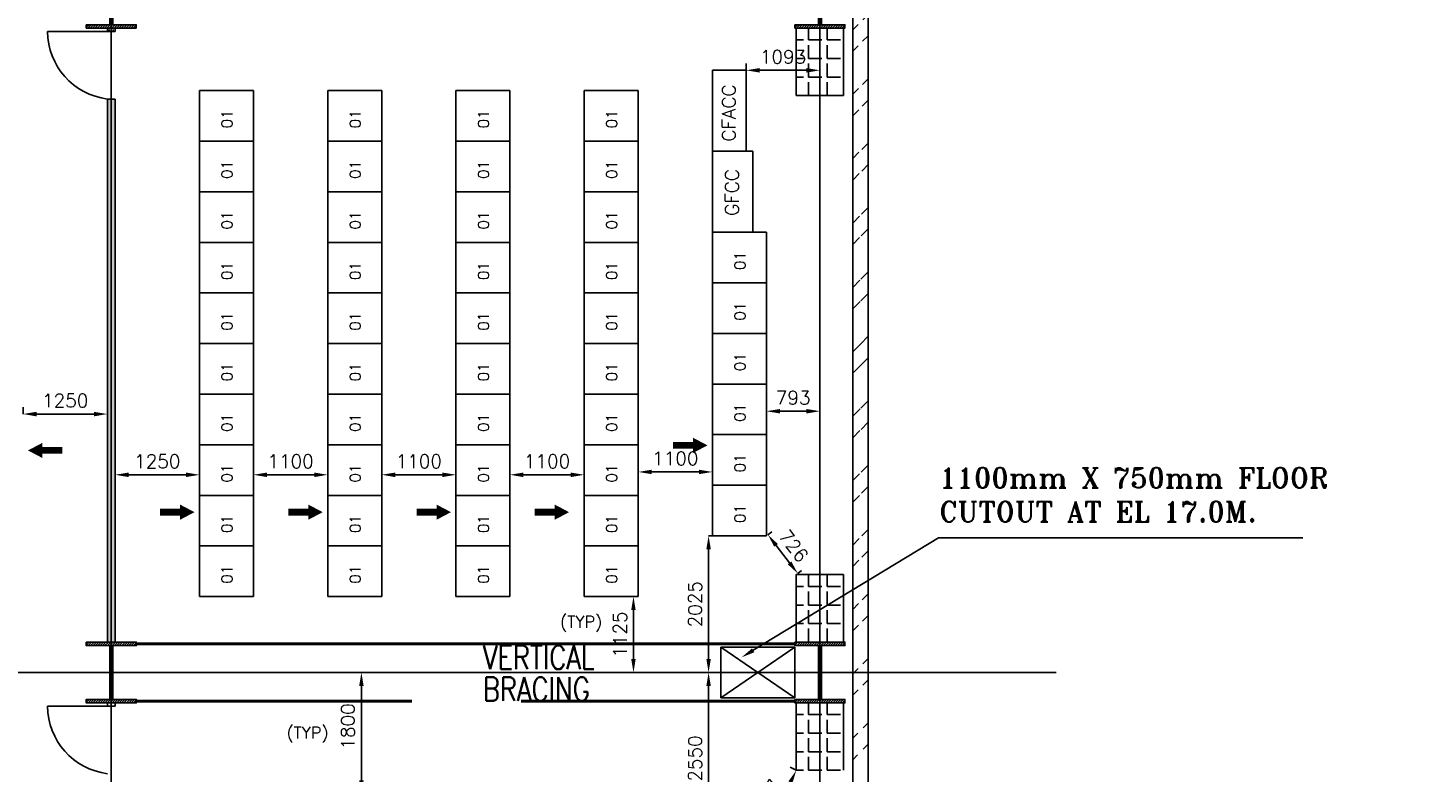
# Model space of a CAD drawing. Extents: x 361682 to 759535, y 756798 to 1113679.
# Tile 18 of 80: x 432194 to 452936, y 977183 to 988210. Entities that reach past the tile are written whole.
import ezdxf

# ---------------------------------------------------------------- set-up
doc = ezdxf.new("R2010")
doc.units = 0
doc.header["$LTSCALE"] = 700
doc.header["$MEASUREMENT"] = 0
doc.header["$PDMODE"] = 2
doc.header["$PDSIZE"] = -1
doc.linetypes.add('CENTER', pattern=[2, 1.25, -0.25, 0.25, -0.25])
doc.layers.get('0').update_dxf_attribs({"linetype": 'CONTINUOUS'})
doc.layers.get('DEFPOINTS').update_dxf_attribs({"linetype": 'CONTINUOUS'})
for name, color, linetype in [('BRACING', 7, 'CONTINUOUS'), ('CEN', 2, 'CENTER'), ('COL', 1, 'CONTINUOUS'), ('GRID', 9, 'CONTINUOUS'), ('LAYOUT', 4, 'CONTINUOUS'), ('PNL', 6, 'CONTINUOUS'), ('PNLDIM', 6, 'CONTINUOUS'), ('PNLTXT', 2, 'CONTINUOUS'), ('ROOM', 7, 'CONTINUOUS'), ('TEXT', 4, 'CONTINUOUS'), ('WALL', 7, 'CONTINUOUS'), ('WALLHATCH', 254, 'CONTINUOUS')]:
    doc.layers.add(name, color=color, linetype=linetype)
doc.styles.add('ROMANS', font='romans.shx')
doc.styles.add('ROMANT', font='ROMANT')
doc.dimstyles.new('STANDARD$0', dxfattribs={"dimtxt": 200, "dimasz": 200, "dimexe": 0, "dimexo": 100, "dimgap": 100, "dimtad": 1, "dimdec": 0, "dimzin": 0, "dimdsep": 46, "dimtxsty": 'ROMANS', "dimcen": 0.09, "dimclrd": 256, "dimclre": 256, "dimclrt": 256, "dimadec": 0, "dimazin": 0, "dimtfac": 1, "dimtdec": 0, "dimtmove": 0, "dimatfit": 3, "dimfxl": 1, "dimtolj": 1, "dimtzin": 0, "dimlwd": -1, "dimlwe": -1, "dimarcsym": 0})

# ---------------------------------------------------------------- blocks, each defined once
blk = doc.blocks.new('F-ROW COLUMN')
at = {"layer": 'COL'}
h = blk.add_hatch(dxfattribs=at)
h.set_pattern_fill('ANSI31', color=256, scale=200, angle=180, style=0)
h.set_pattern_definition([(225, (-557328.912, -127499.994), (17.6776695, -17.6776695), [])])
h.paths.add_polyline_path([(370, 450), (0, 450), (0, 400), (22.5, 400), (370, 400)])
h.paths.add_polyline_path([(0, 450), (-370, 450), (-370, 400), (0, 400)])
h.paths.add_polyline_path([(0, 400), (-22.5, 400), (-22.5, 0), (0, 0)])
h.paths.add_polyline_path([(22.5, 400), (0, 400), (0, 0), (22.5, 0)])
h.paths.add_polyline_path([(0, 0), (-22.5, 0), (-22.5, -400), (0, -400)])
h.paths.add_polyline_path([(22.5, 0), (0, 0), (0, -400), (22.5, -400)])
h.paths.add_polyline_path([(0, -400), (-22.5, -400), (-370, -400), (-370, -450), (0, -450)])
h.paths.add_polyline_path([(370, -400), (0, -400), (0, -450), (370, -450)])
at = {"layer": 'CEN'}
for p, q in [((0, -450), (0, 450)), ((191.6, 0), (-191.6, 0))]:
    blk.add_line(p, q, dxfattribs=at)
at = {"layer": 'COL'}
for points in [[(-370, 450), (370, 450), (370, 400), (-370, 400)], [(-22.5, 400), (22.5, 400), (22.5, -400), (-22.5, -400)], [(-370, -400), (370, -400), (370, -450), (-370, -450)]]:
    blk.add_lwpolyline(points, close=True, dxfattribs=at)
blk = doc.blocks.new('*D1063')
at = {"layer": 'DEFPOINTS', "color": 0, "transparency": 16777216}
for p in [(432120, 982488), (433369, 982488), (433369, 981738)]:
    blk.add_point(p, dxfattribs=at)
at = {"layer": 'PNLDIM', "transparency": 16777216}
for p, q in [((432120, 982588), (432120, 982488)), ((432320, 982488), (433169, 982488)), ((433369, 981838), (433369, 982488))]:
    blk.add_line(p, q, dxfattribs=at)
for points in [[(432320, 982521), (432320, 982454), (432120, 982488)], [(433169, 982521), (433169, 982454), (433369, 982488)]]:
    blk.add_solid(points, dxfattribs=at)
at = {"layer": 'PNLDIM', "transparency": 16777216, "insert": (432745, 982688), "char_height": 200, "attachment_point": 5, "style": 'ROMANS'}
blk.add_mtext('\\A1;1250', dxfattribs=at)
blk = doc.blocks.new('*D1120')
at = {"layer": 'DEFPOINTS', "color": 0, "transparency": 16777216}
for p in [(443134, 982530), (443134, 982530), (443927, 982306)]:
    blk.add_point(p, dxfattribs=at)
at = {"layer": 'PNLDIM', "transparency": 16777216}
for p, q in [((443134, 982630), (443134, 982530)), ((443727, 982530), (443334, 982530)), ((443927, 982406), (443927, 982530))]:
    blk.add_line(p, q, dxfattribs=at)
for points in [[(443334, 982563), (443334, 982497), (443134, 982530)], [(443727, 982563), (443727, 982497), (443927, 982530)]]:
    blk.add_solid(points, dxfattribs=at)
at = {"layer": 'PNLDIM', "transparency": 16777216, "insert": (443530, 982730), "char_height": 200, "attachment_point": 5, "style": 'ROMANS'}
blk.add_mtext('\\A1;793', dxfattribs=at)
blk = doc.blocks.new('*D1121')
at = {"layer": 'DEFPOINTS', "color": 0, "transparency": 16777216}
for p in [(442334, 982530), (441234, 981630), (441234, 981496)]:
    blk.add_point(p, dxfattribs=at)
at = {"layer": 'PNLDIM', "transparency": 16777216}
for p, q in [((442334, 982430), (442334, 981630)), ((441234, 981596), (441234, 981630)), ((442134, 981630), (441434, 981630))]:
    blk.add_line(p, q, dxfattribs=at)
for points in [[(441434, 981663), (441434, 981597), (441234, 981630)], [(442134, 981663), (442134, 981597), (442334, 981630)]]:
    blk.add_solid(points, dxfattribs=at)
at = {"layer": 'PNLDIM', "transparency": 16777216, "insert": (441784, 981830), "char_height": 200, "attachment_point": 5, "style": 'ROMANS'}
blk.add_mtext('\\A1;1100', dxfattribs=at)
blk = doc.blocks.new('*D1122')
at = {"layer": 'DEFPOINTS', "color": 0, "transparency": 16777216}
for p in [(439334, 981588), (439334, 981588), (440434, 981588)]:
    blk.add_point(p, dxfattribs=at)
at = {"layer": 'PNLDIM', "transparency": 16777216}
for p, q in [((439334, 981688), (439334, 981588)), ((440234, 981588), (439534, 981588)), ((440434, 981688), (440434, 981588))]:
    blk.add_line(p, q, dxfattribs=at)
for points in [[(439534, 981621), (439534, 981554), (439334, 981588)], [(440234, 981621), (440234, 981554), (440434, 981588)]]:
    blk.add_solid(points, dxfattribs=at)
at = {"layer": 'PNLDIM', "transparency": 16777216, "insert": (439884, 981788), "char_height": 200, "attachment_point": 5, "style": 'ROMANS'}
blk.add_mtext('\\A1;1100', dxfattribs=at)
blk = doc.blocks.new('*D1123')
at = {"layer": 'DEFPOINTS', "color": 0, "transparency": 16777216}
for p in [(437434, 981588), (437434, 981588), (438534, 981588)]:
    blk.add_point(p, dxfattribs=at)
at = {"layer": 'PNLDIM', "transparency": 16777216}
for p, q in [((437434, 981688), (437434, 981588)), ((438334, 981588), (437634, 981588)), ((438534, 981688), (438534, 981588))]:
    blk.add_line(p, q, dxfattribs=at)
for points in [[(437634, 981621), (437634, 981554), (437434, 981588)], [(438334, 981621), (438334, 981554), (438534, 981588)]]:
    blk.add_solid(points, dxfattribs=at)
at = {"layer": 'PNLDIM', "transparency": 16777216, "insert": (437984, 981788), "char_height": 200, "attachment_point": 5, "style": 'ROMANS'}
blk.add_mtext('\\A1;1100', dxfattribs=at)
blk = doc.blocks.new('*D1124')
at = {"layer": 'DEFPOINTS', "color": 0, "transparency": 16777216}
for p in [(435534, 981588), (435534, 981588), (436634, 981588)]:
    blk.add_point(p, dxfattribs=at)
at = {"layer": 'PNLDIM', "transparency": 16777216}
for p, q in [((435534, 981688), (435534, 981588)), ((436434, 981588), (435734, 981588)), ((436634, 981688), (436634, 981588))]:
    blk.add_line(p, q, dxfattribs=at)
for points in [[(435734, 981621), (435734, 981554), (435534, 981588)], [(436434, 981621), (436434, 981554), (436634, 981588)]]:
    blk.add_solid(points, dxfattribs=at)
at = {"layer": 'PNLDIM', "transparency": 16777216, "insert": (436084, 981788), "char_height": 200, "attachment_point": 5, "style": 'ROMANS'}
blk.add_mtext('\\A1;1100', dxfattribs=at)
blk = doc.blocks.new('*D1125')
at = {"layer": 'DEFPOINTS', "color": 0, "transparency": 16777216}
for p in [(433484, 981738), (433484, 981588), (434734, 981588)]:
    blk.add_point(p, dxfattribs=at)
at = {"layer": 'PNLDIM', "transparency": 16777216}
for p, q in [((433484, 981638), (433484, 981588)), ((434534, 981588), (433684, 981588)), ((434734, 981688), (434734, 981588))]:
    blk.add_line(p, q, dxfattribs=at)
for points in [[(433684, 981621), (433684, 981554), (433484, 981588)], [(434534, 981621), (434534, 981554), (434734, 981588)]]:
    blk.add_solid(points, dxfattribs=at)
at = {"layer": 'PNLDIM', "transparency": 16777216, "insert": (434109, 981788), "char_height": 200, "attachment_point": 5, "style": 'ROMANS'}
blk.add_mtext('\\A1;1250', dxfattribs=at)
blk = doc.blocks.new('*D1126')
at = {"layer": 'DEFPOINTS', "color": 0, "transparency": 16777216}
for p in [(442027, 978658), (442277, 978658), (442277, 976108)]:
    blk.add_point(p, dxfattribs=at)
at = {"layer": 'PNLDIM', "transparency": 16777216}
for p, q in [((442127, 978658), (442277, 978658)), ((442277, 976308), (442277, 978458)), ((442177, 976108), (442277, 976108))]:
    blk.add_line(p, q, dxfattribs=at)
for points in [[(442244, 978458), (442310, 978458), (442277, 978658)], [(442244, 976308), (442310, 976308), (442277, 976108)]]:
    blk.add_solid(points, dxfattribs=at)
at = {"layer": 'PNLDIM', "transparency": 16777216, "insert": (442077, 977383), "char_height": 200, "attachment_point": 5, "rotation": 90, "style": 'ROMANS'}
blk.add_mtext('\\A1;2550', dxfattribs=at)
blk = doc.blocks.new('*D1127')
at = {"layer": 'DEFPOINTS', "color": 0, "transparency": 16777216}
for p in [(436680, 978658), (437133, 978658), (436887, 976858)]:
    blk.add_point(p, dxfattribs=at)
at = {"layer": 'PNLDIM', "transparency": 16777216}
for p, q in [((436780, 978658), (437133, 978658)), ((437133, 977058), (437133, 978458)), ((436987, 976858), (437133, 976858))]:
    blk.add_line(p, q, dxfattribs=at)
for points in [[(437100, 978458), (437167, 978458), (437133, 978658)], [(437100, 977058), (437167, 977058), (437133, 976858)]]:
    blk.add_solid(points, dxfattribs=at)
at = {"layer": 'PNLDIM', "transparency": 16777216, "insert": (436933, 977858), "char_height": 200, "attachment_point": 5, "rotation": 90, "style": 'ROMANS'}
blk.add_mtext('\\A1;1800', dxfattribs=at)
blk = doc.blocks.new('*D1130')
at = {"layer": 'DEFPOINTS', "color": 0, "transparency": 16777216}
for p in [(442834, 987583), (443927, 987583), (443927, 987583)]:
    blk.add_point(p, dxfattribs=at)
at = {"layer": 'PNLDIM', "transparency": 16777216}
for p, q in [((442834, 987683), (442834, 987583)), ((443034, 987583), (443727, 987583)), ((443927, 987683), (443927, 987583))]:
    blk.add_line(p, q, dxfattribs=at)
for points in [[(443034, 987616), (443034, 987549), (442834, 987583)], [(443727, 987616), (443727, 987549), (443927, 987583)]]:
    blk.add_solid(points, dxfattribs=at)
at = {"layer": 'PNLDIM', "transparency": 16777216, "insert": (443380, 987783), "char_height": 200, "attachment_point": 5, "style": 'ROMANS'}
blk.add_mtext('\\A1;1093', dxfattribs=at)
blk = doc.blocks.new('*D1159')
at = {"layer": 'DEFPOINTS', "color": 0, "transparency": 16777216}
for p in [(443577, 977208), (443034, 976108), (443034, 976108)]:
    blk.add_point(p, dxfattribs=at)
at = {"layer": 'PNLDIM', "transparency": 16777216}
for p, q in [((443487, 977252), (443577, 977208)), ((443488, 977028), (443122, 976287)), ((442944, 976152), (443034, 976108))]:
    blk.add_line(p, q, dxfattribs=at)
for points in [[(443459, 977043), (443518, 977014), (443577, 977208)], [(443093, 976302), (443152, 976272), (443034, 976108)]]:
    blk.add_solid(points, dxfattribs=at)
at = {"layer": 'PNLDIM', "transparency": 16777216, "insert": (443126, 976746), "char_height": 200, "attachment_point": 5, "rotation": 63.7274, "style": 'ROMANS'}
blk.add_mtext('\\A1;1227', dxfattribs=at)
blk = doc.blocks.new('*D1449')
at = {"layer": 'DEFPOINTS', "color": 0, "transparency": 16777216}
for p in [(441234, 979783), (441027, 978658), (441164, 978658)]:
    blk.add_point(p, dxfattribs=at)
at = {"layer": 'PNLDIM', "transparency": 16777216}
for p, q in [((441134, 979783), (441164, 979783)), ((441164, 979583), (441164, 978858)), ((441127, 978658), (441164, 978658))]:
    blk.add_line(p, q, dxfattribs=at)
for points in [[(441131, 979583), (441197, 979583), (441164, 979783)], [(441131, 978858), (441197, 978858), (441164, 978658)]]:
    blk.add_solid(points, dxfattribs=at)
at = {"layer": 'PNLDIM', "transparency": 16777216, "insert": (440964, 979220), "char_height": 200, "attachment_point": 5, "rotation": 90, "style": 'ROMANS'}
blk.add_mtext('\\A1;1125', dxfattribs=at)
blk = doc.blocks.new('*D1450')
at = {"layer": 'DEFPOINTS', "color": 0, "transparency": 16777216}
for p in [(443134, 980683), (443156, 980699), (443577, 980108)]:
    blk.add_point(p, dxfattribs=at)
at = {"layer": 'PNLDIM', "transparency": 16777216}
for p, q in [((443213, 980744), (443156, 980699)), ((443477, 980283), (443278, 980541)), ((443656, 980169), (443599, 980124))]:
    blk.add_line(p, q, dxfattribs=at)
for points in [[(443304, 980561), (443251, 980521), (443156, 980699)], [(443503, 980303), (443450, 980262), (443599, 980124)]]:
    blk.add_solid(points, dxfattribs=at)
at = {"layer": 'PNLDIM', "transparency": 16777216, "insert": (443536, 980534), "char_height": 200, "attachment_point": 5, "rotation": 307.6119, "style": 'ROMANS'}
blk.add_mtext('\\A1;726', dxfattribs=at)
blk = doc.blocks.new('*D1454')
at = {"layer": 'DEFPOINTS', "color": 0, "transparency": 16777216}
for p in [(442734, 980683), (442277, 978658), (442734, 978658)]:
    blk.add_point(p, dxfattribs=at)
at = {"layer": 'PNLDIM', "transparency": 16777216}
for p, q in [((442634, 980683), (442277, 980683)), ((442277, 980483), (442277, 978858)), ((442634, 978658), (442277, 978658))]:
    blk.add_line(p, q, dxfattribs=at)
for points in [[(442244, 980483), (442310, 980483), (442277, 980683)], [(442244, 978858), (442310, 978858), (442277, 978658)]]:
    blk.add_solid(points, dxfattribs=at)
at = {"layer": 'PNLDIM', "transparency": 16777216, "insert": (442077, 979670), "char_height": 200, "attachment_point": 5, "rotation": 90, "style": 'ROMANS'}
blk.add_mtext('\\A1;2025', dxfattribs=at)

msp = doc.modelspace()

# ---------------------------------------------------------------- hatches: boundary and pattern name
h = msp.add_hatch()
h.set_pattern_fill('ANSI32', color=256, scale=1800, style=0)
h.set_pattern_definition([(45, (262751.2, 818932.3), (-477.297, 477.297), []), (45, (263069.36, 818932.3), (-477.297, 477.297), [])])
edge = h.paths.add_edge_path()
edge.add_line((444411.9, 967292.6), (444411.9, 999292.6))
edge.add_line((444641.9, 967522.6), (444641.9, 999522.6))
at = {"layer": 'WALLHATCH'}
h = msp.add_hatch(dxfattribs=at)
h.set_pattern_fill('DOTS', color=2, scale=500)
h.set_pattern_definition([(0, (860254.37, 143269.124), (15.625, 31.25), [0, -31.25])])
h.paths.add_polyline_path([(433484.4, 988207.6), (433426.9, 988207.6), (433426.9, 988157.6), (433484.4, 988157.6)])
h.paths.add_polyline_path([(433426.9, 988207.6), (433369.4, 988207.6), (433369.4, 988157.6), (433426.9, 988157.6)])
h = msp.add_hatch(dxfattribs=at)
h.set_pattern_fill('ANGLE', color=30, scale=1000)
h.set_pattern_definition([(0, (873306.7, 151757.61), (0, 275), [200, -75]), (90, (873306.7, 151757.61), (-275, 2e-14), [200, -75])])
h.paths.add_polyline_path([(443576.9, 987207.6), (444276.9, 987207.6), (444276.9, 988207.6), (443576.9, 988207.6)])
h = msp.add_hatch(dxfattribs=at)
h.set_pattern_fill('DOTS', color=2, scale=500)
h.set_pattern_definition([(0, (860254.37, 140144.124), (15.625, 31.25), [0, -31.25])])
h.paths.add_polyline_path([(433426.9, 979107.6), (433484.4, 979107.6), (433484.4, 987157.6), (433426.9, 987157.6)])
h.paths.add_polyline_path([(433426.9, 987157.6), (433369.4, 987157.6), (433369.4, 979107.6), (433426.9, 979107.6)])
h = msp.add_hatch(dxfattribs=at)
h.set_pattern_fill('ANGLE', color=30, scale=1000)
h.set_pattern_definition([(0, (873306.7, 143657.61), (0, 275), [200, -75]), (90, (873306.7, 143657.61), (-275, 2e-14), [200, -75])])
h.paths.add_polyline_path([(443576.9, 980107.6), (444276.9, 980107.6), (444276.9, 979107.6), (443576.9, 979107.6)])
h = msp.add_hatch(dxfattribs=at)
h.set_pattern_fill('ANGLE', color=30, scale=1000)
h.set_pattern_definition([(0, (873306.7, 141757.61), (0, 275), [200, -75]), (90, (873306.7, 141757.61), (-275, 2e-14), [200, -75])])
h.paths.add_polyline_path([(443576.9, 978207.6), (444276.9, 978207.6), (444276.9, 977207.6), (443576.9, 977207.6)])

# ---------------------------------------------------------------- linework, layer by layer
at = {"layer": 'BRACING', "const_width": 40}
for points in [[(433796.9, 979082.6), (443556.9, 979082.6)], [(433796.9, 978232.6), (437881, 978232.6)], [(439499.2, 978232.6), (443556.9, 978232.6)]]:
    msp.add_lwpolyline(points, dxfattribs=at)
at = {"layer": 'GRID'}
for p, q in [((433426.9, 937657.2), (433426.9, 1001155.3)), ((443926.9, 937657.2), (443926.9, 1001155.3)), ((447426.9, 978657.6), (407126.9, 978657.6))]:
    msp.add_line(p, q, dxfattribs=at)
at = {"layer": 'GRID', "color": 7}
for p, q in [((433369.4, 988157.6), (433369.4, 988207.6)), ((433484.4, 988157.6), (433484.4, 988207.6)), ((433369.4, 979107.6), (433369.4, 987157.6)), ((433484.4, 979107.6), (433484.4, 987157.6)), ((433369.4, 978207.6), (433369.4, 978207.6)), ((433484.4, 978207.6), (433484.4, 978207.6))]:
    msp.add_line(p, q, dxfattribs=at)
at = {"layer": 'GRID', "color": 4}
for p, q in [((443576.9, 988207.6), (444276.9, 988207.6)), ((443576.9, 987207.6), (444276.9, 987207.6)), ((443576.9, 980107.6), (444276.9, 980107.6)), ((443576.9, 979107.6), (444276.9, 979107.6)), ((443576.9, 978207.6), (444276.9, 978207.6))]:
    msp.add_line(p, q, dxfattribs=at)
at = {"layer": 'LAYOUT', "color": 6}
for p, q in [((433369.4, 988157.6), (433369.4, 988207.6)), ((433484.4, 988157.6), (433484.4, 988207.6)), ((433369.4, 978157.6), (433369.4, 978207.6)), ((433484.4, 978157.6), (433484.4, 978207.6))]:
    msp.add_line(p, q, dxfattribs=at)
at = {"layer": 'LAYOUT', "color": 7}
for p, q in [((433369.4, 988207.6), (433484.4, 988207.6)), ((433369.4, 978207.6), (433484.4, 978207.6))]:
    msp.add_line(p, q, dxfattribs=at)
at = {"layer": 'PNL', "color": 2}
for p, q in [((442333.9, 987582.6), (442833.9, 987582.6)), ((442333.9, 986382.6), (442333.9, 987582.6)), ((442833.9, 986382.6), (442833.9, 987582.6)), ((435533.9, 987282.6), (434733.9, 987282.6)), ((434733.9, 979782.6), (434733.9, 987282.6)), ((435533.9, 979782.6), (435533.9, 987282.6)), ((437433.9, 987282.6), (436633.9, 987282.6)), ((436633.9, 979782.6), (436633.9, 987282.6)), ((437433.9, 979782.6), (437433.9, 987282.6)), ((439333.9, 987282.6), (438533.9, 987282.6)), ((438533.9, 979782.6), (438533.9, 987282.6)), ((439333.9, 979782.6), (439333.9, 987282.6)), ((441233.9, 987282.6), (440433.9, 987282.6)), ((440433.9, 979782.6), (440433.9, 987282.6)), ((441233.9, 979782.6), (441233.9, 987282.6)), ((435533.9, 986532.6), (434733.9, 986532.6)), ((437433.9, 986532.6), (436633.9, 986532.6)), ((439333.9, 986532.6), (438533.9, 986532.6)), ((441233.9, 986532.6), (440433.9, 986532.6)), ((442333.9, 986382.6), (442833.9, 986382.6)), ((442833.9, 986382.6), (442333.9, 986382.6)), ((442333.9, 986382.6), (442933.9, 986382.6)), ((442333.9, 985182.6), (442333.9, 986382.6)), ((442933.9, 985182.6), (442933.9, 986382.6)), ((435533.9, 985782.6), (434733.9, 985782.6)), ((437433.9, 985782.6), (436633.9, 985782.6)), ((439333.9, 985782.6), (438533.9, 985782.6)), ((441233.9, 985782.6), (440433.9, 985782.6)), ((442333.9, 985182.6), (442333.9, 980682.6)), ((443133.9, 985182.6), (442333.9, 985182.6)), ((442333.9, 985182.6), (442933.9, 985182.6)), ((443133.9, 980682.6), (443133.9, 985182.6)), ((435533.9, 985032.6), (434733.9, 985032.6)), ((437433.9, 985032.6), (436633.9, 985032.6)), ((439333.9, 985032.6), (438533.9, 985032.6)), ((441233.9, 985032.6), (440433.9, 985032.6)), ((443133.9, 984432.6), (442333.9, 984432.6)), ((442333.9, 984432.6), (442933.9, 984432.6)), ((435533.9, 984282.6), (434733.9, 984282.6)), ((437433.9, 984282.6), (436633.9, 984282.6)), ((439333.9, 984282.6), (438533.9, 984282.6)), ((441233.9, 984282.6), (440433.9, 984282.6)), ((443133.9, 983682.6), (442333.9, 983682.6)), ((435533.9, 983532.6), (434733.9, 983532.6)), ((437433.9, 983532.6), (436633.9, 983532.6)), ((439333.9, 983532.6), (438533.9, 983532.6)), ((441233.9, 983532.6), (440433.9, 983532.6)), ((435533.9, 982782.6), (434733.9, 982782.6)), ((437433.9, 982782.6), (436633.9, 982782.6)), ((439333.9, 982782.6), (438533.9, 982782.6)), ((441233.9, 982782.6), (440433.9, 982782.6)), ((443133.9, 982932.6), (442333.9, 982932.6)), ((443133.9, 982182.6), (442333.9, 982182.6)), ((435533.9, 982032.6), (434733.9, 982032.6)), ((437433.9, 982032.6), (436633.9, 982032.6)), ((439333.9, 982032.6), (438533.9, 982032.6)), ((441233.9, 982032.6), (440433.9, 982032.6)), ((443133.9, 981432.6), (442333.9, 981432.6)), ((435533.9, 981282.6), (434733.9, 981282.6)), ((437433.9, 981282.6), (436633.9, 981282.6)), ((439333.9, 981282.6), (438533.9, 981282.6)), ((441233.9, 981282.6), (440433.9, 981282.6)), ((443133.9, 980682.6), (442333.9, 980682.6)), ((435533.9, 980532.6), (434733.9, 980532.6)), ((437433.9, 980532.6), (436633.9, 980532.6)), ((439333.9, 980532.6), (438533.9, 980532.6)), ((441233.9, 980532.6), (440433.9, 980532.6)), ((435533.9, 979782.6), (434733.9, 979782.6)), ((437433.9, 979782.6), (436633.9, 979782.6)), ((439333.9, 979782.6), (438533.9, 979782.6)), ((441233.9, 979782.6), (440433.9, 979782.6))]:
    msp.add_line(p, q, dxfattribs=at)
at = {"layer": 'PNL', "color": 60}
for p, q in [((445685, 980651.8), (451083.2, 980651.8)), ((442456.9, 979032.6), (442456.9, 978282.6)), ((442456.9, 979032.6), (443556.9, 979032.6)), ((442456.9, 979032.6), (443556.9, 978282.6)), ((443556.9, 979032.6), (442456.9, 978282.6)), ((443556.9, 979032.6), (443556.9, 978282.6)), ((442456.9, 978282.6), (443556.9, 978282.6))]:
    msp.add_line(p, q, dxfattribs=at)
at = {"layer": 'PNL', "color": 7}
for points in [[(442260.3, 982024.1, 0, 225, 0), (442047, 982024.1, 225, 225, 0)], [(432193.5, 981948.9, 0, 225, 0), (432406.9, 981948.9, 225, 225, 0)], [(434660.3, 981033.9, 0, 225, 0), (434447, 981033.9, 225, 225, 0)], [(436560.3, 981033.9, 0, 225, 0), (436347, 981033.9, 225, 225, 0)], [(438460.3, 981033.9, 0, 225, 0), (438247, 981033.9, 225, 225, 0)], [(440210.3, 981033.9, 0, 225, 0), (439997, 981033.9, 225, 225, 0)]]:
    msp.add_lwpolyline(points, format="xyseb", dxfattribs=at)
at = {"layer": 'PNL', "color": 7, "const_width": 100}
for points in [[(432406.9, 981948.9), (432704, 981948.9)], [(442047, 982024.1), (441749.9, 982024.1)], [(434447, 981033.9), (434149.9, 981033.9)], [(436347, 981033.9), (436049.9, 981033.9)], [(438247, 981033.9), (437949.9, 981033.9)], [(439997, 981033.9), (439699.9, 981033.9)]]:
    msp.add_lwpolyline(points, dxfattribs=at)
at = {"layer": 'PNL', "color": 60}
msp.add_lwpolyline([(442937.4, 978986.1), (445685, 980651.8)], dxfattribs=at)
msp.add_solid([(442954.7, 978957.6), (442766.3, 978882.4), (442920.1, 979014.6)], dxfattribs=at)
at = {"layer": 'ROOM', "color": 7}
for p, q in [((433369.4, 988207.6), (433484.4, 988207.6)), ((433484.4, 979107.6), (433369.4, 979107.6)), ((433369.4, 978207.6), (433484.4, 978207.6))]:
    msp.add_line(p, q, dxfattribs=at)
at = {"layer": 'WALL'}
for p, q in [((444641.9, 967522.6), (444641.9, 999522.6)), ((444411.9, 967292.6), (444411.9, 999292.6))]:
    msp.add_line(p, q, dxfattribs=at)
at = {"layer": 'WALL', "color": 6}
msp.add_line((433369.4, 987157.6), (433484.4, 987157.6), dxfattribs=at)
at = {"layer": 'WALL', "color": 6, "flags": 128}
for points in [[(433484.4, 988157.6), (432484.4, 988157.6)], [(433484.4, 978157.6), (432484.4, 978157.6)]]:
    msp.add_lwpolyline(points, dxfattribs=at)
at = {"layer": 'WALL', "color": 6}
for centre in [(433496.3, 988161.5), (433496.3, 978161.5)]:
    msp.add_arc(centre, 1011.9, 180.22293, 262.79473, dxfattribs=at)
at = {"layer": 'WALLHATCH', "color": 4}
for p, q in [((443576.9, 987207.6), (443576.9, 988207.6)), ((444276.9, 987207.6), (444276.9, 988207.6)), ((443576.9, 979107.6), (443576.9, 980107.6)), ((444276.9, 979107.6), (444276.9, 980107.6)), ((443576.9, 977207.6), (443576.9, 978207.6)), ((444276.9, 977207.6), (444276.9, 978207.6))]:
    msp.add_line(p, q, dxfattribs=at)

# ---------------------------------------------------------------- block references
for p in [(433426.9, 988657.6), (443926.9, 988657.6), (433426.9, 978657.6), (443926.9, 978657.6)]:
    msp.add_blockref('F-ROW COLUMN', p)

# ---------------------------------------------------------------- texts
at = {"layer": 'LAYOUT', "color": 60, "insert": (445694.7, 981692.9), "char_height": 300, "width": 7332.587, "attachment_point": 1, "style": 'ROMANT'}
msp.add_mtext('1100mm X 750mm FLOOR CUTOUT AT EL 17.0M.', dxfattribs=at)
at = {"layer": 'PNLDIM', "color": 4, "lineweight": 25, "style": 'ROMANS'}
for p in [(440077.1, 979320.1), (436023.6, 977677.4)]:
    msp.add_text('(TYP)', height=175, dxfattribs=at).set_placement(p)
at = {"layer": 'PNLTXT', "color": 2, "style": 'ROMANS'}
for p in [(435221.7, 986724.3), (437121.7, 986724.3), (439021.7, 986724.3), (440921.7, 986724.3), (435221.7, 985974.3), (437121.7, 985974.3), (439021.7, 985974.3), (440921.7, 985974.3), (435221.7, 985224.3), (437121.7, 985224.3), (439021.7, 985224.3), (440921.7, 985224.3), (442821.7, 984624.3), (435221.7, 984474.3), (437121.7, 984474.3), (439021.7, 984474.3), (440921.7, 984474.3), (442821.7, 983874.3), (435221.7, 983724.3), (437121.7, 983724.3), (439021.7, 983724.3), (440921.7, 983724.3), (435221.7, 982974.3), (437121.7, 982974.3), (439021.7, 982974.3), (440921.7, 982974.3), (442821.7, 983124.3), (442821.7, 982374.3), (435221.7, 982224.3), (437121.7, 982224.3), (439021.7, 982224.3), (440921.7, 982224.3), (442821.7, 981624.3), (435221.7, 981474.3), (437121.7, 981474.3), (439021.7, 981474.3), (440921.7, 981474.3), (442821.7, 980874.3), (435221.7, 980724.3), (437121.7, 980724.3), (439021.7, 980724.3), (440921.7, 980724.3), (435221.7, 979974.3), (437121.7, 979974.3), (439021.7, 979974.3), (440921.7, 979974.3)]:
    msp.add_text('01', height=160, rotation=90, dxfattribs=at).set_placement(p)
at = {"layer": 'PNLTXT', "color": 2, "ltscale": 1000, "insert": (442476.7, 986526.1), "char_height": 200, "width": 511.878, "attachment_point": 1, "rotation": 90, "style": 'ROMANS'}
msp.add_mtext('CFACC', dxfattribs=at)
at = {"layer": 'PNLTXT', "color": 2, "insert": (442522.8, 985426.6), "char_height": 200, "width": 511.878, "attachment_point": 1, "rotation": 90, "style": 'ROMANS'}
msp.add_mtext('GFCC', dxfattribs=at)
at = {"layer": 'TEXT', "insert": (438934.6, 979056.2), "char_height": 350, "width": 1838.557, "attachment_point": 1, "line_spacing_factor": 0.805714, "style": 'ROMANS'}
msp.add_mtext('{\\W0.8;VERTICAL BRACING}', dxfattribs=at)

# ---------------------------------------------------------------- dimensions: what is measured, and where the dimension line sits
at = {"layer": 'PNLDIM', "color": 7}
for base, p1, p2, angle, picture, middle in [((443926.9, 987582.6), (442833.9, 987582.6), (443926.9, 987582.6), 180, '*D1130', (443380.4, 987782.6)), ((443133.9, 982530), (443926.9, 982305.6), (443133.9, 982530), 180, '*D1120', (443530.4, 982730)), ((441233.9, 981630), (442333.9, 982530), (441233.9, 981496), 180, '*D1121', (441783.9, 981830)), ((433484.4222726, 981587.7193335), (434733.9222726, 981587.7193335), (433484.4222726, 981737.7193335), 180, '*D1125', (434109.1722726, 981787.7193335)), ((435533.9, 981587.7), (436633.9, 981587.7), (435533.9, 981587.7), 180, '*D1124', (436083.9, 981787.7)), ((437433.9, 981587.7), (438533.9, 981587.7), (437433.9, 981587.7), 180, '*D1123', (437983.9, 981787.7)), ((439333.9, 981587.7), (440433.9, 981587.7), (439333.9, 981587.7), 180, '*D1122', (439883.9, 981787.7)), ((442277.1, 978657.6), (442277.1, 976107.6), (442026.9, 978657.6), 90, '*D1126', (442077.1, 977382.6))]:
    dim = msp.add_linear_dim(base=base, p1=p1, p2=p2, angle=angle, dimstyle='STANDARD$0', override={"dimfxl": 0.5, "dimarcsym": 2}, dxfattribs=at)
    dim.commit()
    dim.dimension.update_dxf_attribs({"geometry": picture, "text_midpoint": middle})
dim = msp.add_linear_dim(base=(433369.4222726, 982487.7193335), p1=(432119.9222726, 982487.7193335), p2=(433369.4222726, 981737.7193335), dimstyle='STANDARD$0', override={"dimfxl": 0.5, "dimarcsym": 2}, dxfattribs=at)
dim.commit()
dim.dimension.update_dxf_attribs({"geometry": '*D1063', "text_midpoint": (432744.6722726, 982687.7193335)})
at = {"layer": 'PNLDIM', "color": 60}
dim = msp.add_linear_dim(base=(442277.1, 978657.6), p1=(442733.9, 980682.6), p2=(442733.9, 978657.6), angle=90, dimstyle='STANDARD$0', override={"dimfxl": 0.5, "dimarcsym": 2}, dxfattribs=at)
dim.commit()
dim.dimension.update_dxf_attribs({"geometry": '*D1454', "text_midpoint": (442077.1, 979670.1)})
at = {"layer": 'PNLDIM', "color": 7}
for p1, p2, distance, picture, middle in [((443576.9, 980107.6), (443133.9, 980682.6), -27.4, '*D1450', (443535.5, 980533.9)), ((443576.9, 977207.6), (443033.9, 976107.6), 0, '*D1159', (443126.1, 976746.1))]:
    dim = msp.add_aligned_dim(p1=p1, p2=p2, distance=distance, dimstyle='STANDARD$0', override={"dimfxl": 0.5, "dimarcsym": 2}, dxfattribs=at)
    dim.commit()
    dim.dimension.update_dxf_attribs({"geometry": picture, "text_midpoint": middle})
for base, p1, p2, picture, middle in [((441164.1, 978657.6), (441233.9, 979782.6), (441026.9, 978657.6), '*D1449', (441164.1, 979220.1)), ((437133.4, 978657.6), (436886.9, 976857.6), (436679.9, 978657.6), '*D1127', (437133.4, 977857.6))]:
    dim = msp.add_linear_dim(base=base, p1=p1, p2=p2, angle=90, dimstyle='STANDARD$0', override={"dimfxl": 0.5, "dimarcsym": 2}, dxfattribs=at)
    dim.commit()
    dim.dimension.update_dxf_attribs({"geometry": picture, "text_midpoint": middle, "dimtype": 160})

doc.saveas('drawing.dxf')
